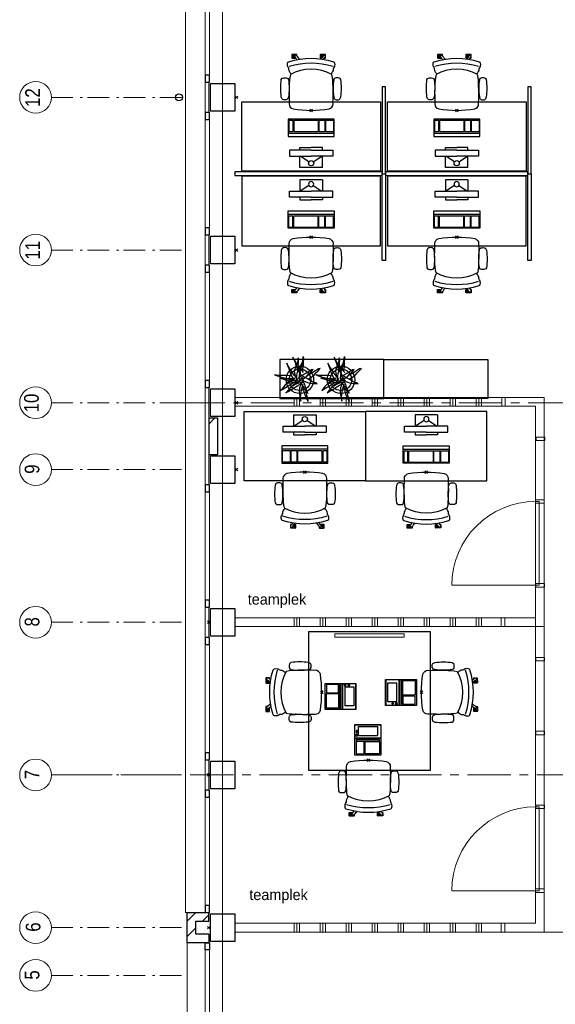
# Model space of a CAD drawing. Header units: millimetres. Extents: x 45699 to 251499, y 244 to 86446.
# Tile 91 of 240: x 170263 to 176441, y 8227 to 19575. Entities that reach past the tile are written whole.
import ezdxf

# ---------------------------------------------------------------- set-up
doc = ezdxf.new("R2010")
doc.units = ezdxf.units.MM
doc.header["$LTSCALE"] = 400
doc.header["$PDMODE"] = 3
doc.header["$PDSIZE"] = 15
doc.linetypes.add('CENTER', pattern=[2, 1.25, -0.25, 0.25, -0.25])
doc.linetypes.add('STYLE_06', pattern=[1.041641, 0.625, -0.208282, 0.069427, -0.138931])
for name, color, linetype in [('-gd', 2, 'Continuous'), ('inlay', 6, 'Continuous'), ('inr', 4, 'Continuous'), ('plant', 114, 'Continuous'), ('plat', 5, 'Continuous'), ('sona-s008_ip0', 7, 'Continuous'), ('stramien', 1, 'CENTER'), ('symbol', 1, 'Continuous'), ('timmerwerk-gd', 2, 'Continuous')]:
    doc.layers.add(name, color=color, linetype=linetype)
for name, color, linetype, lineweight in [('Binnenkozijnen', 140, 'Continuous', 15), ('Buitenkozijnen', 140, 'Continuous', 15), ('mat-baksteen', 5, 'Continuous', 25), ('mat-beton (ihwg)', 5, 'Continuous', 25), ('None', 7, 'Continuous', 9)]:
    doc.layers.add(name, color=color, linetype=linetype, lineweight=lineweight)
doc.styles.add('Arial Narrow', font='ARIALN.TTF', dxfattribs={"height": 222.25})
doc.styles.add('s100', font='stylu.ttf', dxfattribs={"height": 100})

# ---------------------------------------------------------------- blocks, each defined once
blk = doc.blocks.new('Kolom 280x320')
at = {"layer": 'mat-beton (ihwg)', "lineweight": 25}
blk.add_lwpolyline([(-300, 160), (-20, 160), (-20, -160), (-300, -160)], close=True, dxfattribs=at)
at = {"layer": 'None', "color": 92, "linetype": 'Continuous', "lineweight": 5}
blk.add_point((0, 0), dxfattribs=at)
blk = doc.blocks.new('*X1078')
at = {"layer": 'None', "lineweight": 9}
for p, q in [((-16689, -34367), (-16638, -34316)), ((-16689, -34543), (-16589, -34443))]:
    blk.add_line(p, q, dxfattribs=at)
blk = doc.blocks.new('*X1079')
at = {"layer": 'None', "lineweight": 9}
for p, q in [((-16638, -34316), (-16587, -34265)), ((-16511, -34365), (-16439, -34293))]:
    blk.add_line(p, q, dxfattribs=at)
blk = doc.blocks.new('*X1081')
at = {"layer": 'None', "lineweight": 9}
blk.add_line((-16439, -28636), (-16368, -28565), dxfattribs=at)
blk = doc.blocks.new('Gevelpui best 1410 (2D)')
at = {"layer": 'Buitenkozijnen', "lineweight": 15}
for p, q in [((-260, 0), (-260, -1410)), ((-260, 0), (-210, 0)), ((-210, 0), (-210, -1410)), ((-260, -1410), (-210, -1410))]:
    blk.add_line(p, q, dxfattribs=at)
at = {"layer": 'Buitenkozijnen', "color": 92, "lineweight": 25}
for points in [[(-260, 0), (-210, 0), (-210, -80), (-260, -80)], [(-260, -1330), (-210, -1330), (-210, -1410), (-260, -1410)]]:
    blk.add_lwpolyline(points, close=True, dxfattribs=at)
at = {"layer": 'None', "color": 43, "linetype": 'Continuous', "lineweight": 9}
blk.add_line((-410, 15), (-410, -1425), dxfattribs=at)
blk = doc.blocks.new('*U1092')
at = {"layer": 'Buitenkozijnen', "lineweight": 15}
for p, q in [((-10, 0), (-10, -1960)), ((-10, 0), (40, 0)), ((40, 0), (40, -1960)), ((-10, -1960), (40, -1960))]:
    blk.add_line(p, q, dxfattribs=at)
blk = doc.blocks.new('Gevelpui best 1960')
at = {"layer": 'Buitenkozijnen', "color": 43, "lineweight": 9}
blk.add_line((250, 0), (250, -1960), dxfattribs=at)
at = {"layer": 'Buitenkozijnen', "color": 92, "lineweight": 25}
for points in [[(-10, 0), (40, 0), (40, -80), (-10, -80)], [(-10, -1880), (40, -1880), (40, -1960), (-10, -1960)]]:
    blk.add_lwpolyline(points, close=True, dxfattribs=at)
at = {"layer": 'Buitenkozijnen'}
blk.add_blockref('*U1092', (0, 0), dxfattribs=at)
blk = doc.blocks.new('HWA')
at = {"layer": 'None', "color": 92, "linetype": 'Continuous', "lineweight": 25}
blk.add_circle((0, -74), 40, dxfattribs=at)
blk = doc.blocks.new('SONA-S008_B2')
at = {"layer": '-gd'}
blk.add_open_spline([(-253, -510), (-88, -560), (88, -560), (253, -510)], degree=3, dxfattribs=at)
for points in [[(-207, -16), (-79, 5), (80, 5), (207, -16)], [(-253, -272), (-257, -207), (-252, -139), (-253, -74)], [(-253, -74), (-253, -52), (-233, -20), (-207, -16)], [(207, -16), (233, -20), (253, -52), (253, -74)], [(253, -74), (252, -139), (257, -207), (253, -272)], [(-343, -154), (-353, -221), (-352, -288), (-343, -355)], [(-325, -126), (-337, -132), (-340, -141), (-343, -154)], [(-278, -126), (-288, -121), (-315, -121), (-325, -126)], [(-261, -154), (-263, -141), (-266, -132), (-278, -126)], [(-261, -355), (-252, -288), (-250, -221), (-261, -154)], [(261, -355), (252, -288), (250, -221), (261, -154)], [(261, -154), (263, -141), (266, -132), (278, -126)], [(278, -126), (288, -121), (315, -121), (325, -126)], [(325, -126), (337, -132), (340, -141), (343, -154)], [(343, -154), (353, -221), (352, -288), (343, -355)], [(-251, -332), (-253, -332), (-255, -331), (-258, -330)], [(-255, -304), (-254, -304), (-253, -305), (-252, -305)], [(-239, -412), (-253, -366), (-250, -319), (-253, -272)], [(253, -272), (250, -319), (253, -366), (239, -412)], [(257, -323), (255, -324), (253, -324), (251, -325)], [(252, -298), (253, -297), (254, -297), (255, -297)], [(-343, -355), (-341, -363), (-334, -370), (-326, -372)], [(-326, -372), (-310, -376), (-293, -376), (-277, -372)], [(-277, -372), (-270, -370), (-262, -363), (-261, -355)], [(-227, -418), (-247, -437), (-256, -455), (-256, -474)], [(239, -412), (95, -494), (-95, -494), (-239, -412)], [(256, -474), (256, -455), (247, -437), (227, -418)], [(277, -372), (270, -370), (262, -363), (261, -355)], [(326, -372), (310, -376), (293, -376), (277, -372)], [(343, -355), (341, -363), (334, -370), (326, -372)], [(-272, -515), (-274, -534), (-274, -556), (-259, -560)], [(-256, -474), (-255, -489), (-270, -500), (-272, -515)], [(-259, -560), (-77, -614), (79, -614), (259, -560)], [(272, -515), (270, -500), (255, -489), (256, -474)], [(259, -560), (274, -556), (274, -534), (272, -515)], [(-222, -607), (-222, -605), (-221, -603), (-219, -603)], [(-222, -615), (-222, -615), (-222, -607), (-222, -607)], [(-219, -615), (-219, -615), (-222, -615), (-222, -615)], [(-222, -630), (-222, -630), (-222, -618), (-222, -618)], [(-222, -618), (-222, -618), (-199, -618), (-199, -618)], [(-199, -630), (-199, -630), (-222, -630), (-222, -630)], [(-222, -641), (-222, -641), (-222, -633), (-222, -633)], [(-222, -633), (-222, -633), (-219, -633), (-219, -633)], [(-219, -645), (-221, -645), (-222, -643), (-222, -641)], [(-219, -603), (-219, -603), (-192, -603), (-177, -603)], [(-199, -615), (-199, -615), (-219, -615), (-219, -615)], [(-219, -633), (-219, -633), (-199, -633), (-199, -633)], [(-167, -645), (-167, -645), (-219, -645), (-219, -645)], [(-199, -618), (-199, -618), (-199, -615), (-199, -615)], [(-199, -615), (-199, -615), (-187, -615), (-187, -615)], [(-199, -618), (-199, -618), (-189, -618), (-187, -618)], [(-199, -633), (-199, -633), (-199, -630), (-199, -630)], [(-199, -630), (-199, -630), (-187, -630), (-187, -630)], [(-199, -633), (-199, -633), (-187, -633), (-187, -633)], [(-183, -633), (-188, -629), (-190, -621), (-186, -615)], [(-185, -615), (-186, -615), (-187, -615), (-187, -615)], [(-187, -615), (-187, -615), (-187, -616), (-187, -617)], [(-186, -630), (-186, -630), (-187, -630), (-187, -630)], [(-187, -630), (-187, -630), (-187, -633), (-187, -633)], [(-187, -633), (-187, -633), (-185, -633), (-183, -633)], [(-186, -615), (-186, -615), (-176, -603), (-163, -584)], [(-165, -630), (-169, -636), (-177, -638), (-183, -633)], [(-183, -633), (-183, -633), (-183, -633), (-183, -633)], [(-167, -633), (-167, -633), (-166, -633), (-166, -633)], [(-163, -641), (-163, -643), (-165, -645), (-167, -645)], [(-166, -633), (-166, -633), (-163, -633), (-163, -633)], [(-135, -589), (-152, -614), (-165, -630), (-165, -630)], [(-163, -630), (-163, -630), (-163, -630), (-164, -630)], [(-163, -628), (-163, -629), (-163, -630), (-163, -630)], [(-163, -633), (-163, -633), (-163, -641), (-163, -641)], [(106, -607), (106, -605), (108, -603), (110, -603)], [(106, -615), (106, -615), (106, -607), (106, -607)], [(110, -615), (110, -615), (106, -615), (106, -615)], [(106, -630), (106, -630), (106, -618), (106, -618)], [(106, -618), (106, -618), (130, -618), (130, -618)], [(130, -630), (130, -630), (106, -630), (106, -630)], [(106, -641), (106, -641), (106, -633), (106, -633)], [(106, -633), (106, -633), (110, -633), (110, -633)], [(110, -645), (108, -645), (106, -643), (106, -641)], [(110, -603), (110, -603), (116, -603), (123, -603)], [(130, -615), (130, -615), (110, -615), (110, -615)], [(110, -633), (110, -633), (130, -633), (130, -633)], [(162, -644), (162, -644), (110, -645), (110, -645)], [(143, -630), (143, -630), (132, -615), (115, -592)], [(130, -618), (130, -618), (130, -615), (130, -615)], [(130, -615), (130, -615), (131, -615), (132, -615)], [(130, -618), (130, -618), (132, -618), (134, -618)], [(130, -633), (130, -633), (130, -630), (130, -630)], [(130, -630), (130, -630), (142, -630), (142, -630)], [(130, -633), (130, -633), (142, -633), (142, -633)], [(143, -630), (142, -630), (142, -630), (142, -630)], [(142, -630), (142, -630), (142, -633), (142, -633)], [(142, -633), (142, -633), (143, -633), (145, -633)], [(161, -633), (155, -637), (147, -636), (143, -630)], [(144, -587), (156, -604), (164, -615), (164, -615)], [(155, -603), (159, -603), (162, -603), (162, -603)], [(164, -615), (168, -621), (167, -629), (161, -633)], [(161, -633), (161, -633), (161, -633), (161, -633)], [(162, -603), (164, -603), (166, -605), (166, -607)], [(162, -633), (162, -633), (162, -633), (162, -633)], [(162, -633), (162, -633), (166, -633), (166, -633)], [(166, -641), (166, -643), (164, -644), (162, -644)], [(166, -615), (166, -615), (165, -615), (164, -615)], [(166, -630), (166, -630), (165, -630), (164, -630)], [(165, -618), (166, -618), (166, -618), (166, -618)], [(166, -607), (166, -607), (166, -615), (166, -615)], [(166, -618), (166, -618), (166, -619), (166, -620)], [(166, -626), (166, -628), (166, -630), (166, -630)], [(166, -633), (166, -633), (166, -641), (166, -641)]]:
    blk.add_open_spline(points, degree=3)
at = {"layer": 'sona-s008_ip0'}
blk.add_point((0, 0), dxfattribs=at)
blk = doc.blocks.new('SYMB-CMP4_B2')
for p, q in [((-130, 558), (130, 558)), ((-130, 558), (-130, 428)), ((-25, 492), (-125, 428)), ((25, 492), (125, 428)), ((130, 558), (130, 428)), ((-250, 358), (-250, 428)), ((-250, 428), (0, 428)), ((0, 358), (-250, 358)), ((-130, 358), (-130, 328)), ((250, 428), (0, 428)), ((0, 358), (250, 358)), ((130, 358), (130, 328)), ((250, 358), (250, 428)), ((-130, 328), (0, 328)), ((130, 328), (0, 328)), ((265, 200), (-265, 200)), ((-265, 200), (-265, 0)), ((265, 163), (-265, 163)), ((-167, 142), (-260, 142)), ((-260, 13), (-260, 142)), ((-167, 13), (-167, 142)), ((-88, 142), (-159, 142)), ((-159, 13), (-159, 142)), ((-88, 13), (-88, 142)), ((200, 142), (-82, 142)), ((-82, 13), (-82, 142)), ((200, 13), (200, 142)), ((255, 142), (212, 142)), ((212, 13), (212, 142)), ((255, 13), (255, 142)), ((265, 0), (265, 200)), ((-265, 0), (265, 0)), ((-167, 13), (-260, 13)), ((-88, 13), (-159, 13)), ((200, 13), (-82, 13)), ((255, 13), (212, 13))]:
    blk.add_line(p, q)
blk.add_circle((0, 508), 30)
blk = doc.blocks.new('symb-LPTP_b2')
for p, q in [((150, 0), (-150, 0)), ((-150, 0), (-150, -155)), ((150, -155), (150, 0)), ((150, -5), (-150, -5)), ((-110, -25), (-110, -129)), ((110, -25), (-110, -25)), ((110, -129), (110, -25)), ((150, -155), (-150, -155)), ((150, -160), (-150, -160)), ((-150, -160), (-150, -355)), ((110, -129), (-110, -129)), ((150, -355), (150, -160)), ((-150, -355), (150, -355))]:
    blk.add_line(p, q)
for points in [[(126, -70), (134, -70), (134, -92), (126, -92)], [(128, -72), (132, -72), (132, -90), (128, -90)], [(-135, -175), (135, -175), (135, -189), (-135, -189)], [(32, -199), (-135, -199), (-135, -340), (32, -340)], [(42, -199), (135, -199), (135, -340), (42, -340)]]:
    blk.add_lwpolyline(points, close=True)
for points in [[(-130, -158, 10, 10, 0), (-111, -158, 10, 10, 0)], [(130, -158, 10, 10, 0), (111, -158, 10, 10, 0)]]:
    blk.add_lwpolyline(points, format="xyseb")
for radius in [12.6, 7.57]:
    blk.add_circle((130, -124), radius)
blk = doc.blocks.new('hangende bloembak')
at = {"linetype": 'Continuous'}
blk.add_point((26, 5), dxfattribs=at)
at = {"layer": 'plant'}
for points in [[(28, 141), (25, 199), (18, 272), (8, 354), (3, 421), (-3, 478), (2, 527), (-10, 450), (-27, 369), (-45, 279), (-63, 202), (-62, 118), (-37, 54), (-35, 34)], [(28, 141), (25, 199), (18, 272), (8, 354), (3, 421), (-3, 478), (2, 527), (-10, 450), (-27, 369), (-45, 279), (-63, 202), (-62, 118), (-37, 54), (-35, 34)], [(92, 281), (90, 340), (82, 413), (72, 495), (67, 561), (61, 618), (66, 668), (54, 591), (37, 509), (19, 420), (2, 343), (3, 258), (27, 194), (29, 174)], [(92, 281), (90, 340), (82, 413), (72, 495), (67, 561), (61, 618), (66, 668), (54, 591), (37, 509), (19, 420), (2, 343), (3, 258), (27, 194), (29, 174)], [(5, -2), (-24, 47), (-81, 105), (-119, 156), (-191, 216), (-243, 248), (-309, 282), (-355, 318), (-313, 268), (-175, 98), (-128, 41), (-82, -19), (-56, -50), (-36, -52), (-19, -76), (-47, -13), (-79, 49), (-114, 111), (-149, 165), (-125, 131), (-69, 79), (13, -9)], [(46, 142), (17, 191), (-40, 249), (-78, 301), (-150, 361), (-202, 393), (-268, 427), (-314, 462), (-272, 413), (-134, 243), (-87, 186), (-41, 125), (-15, 94), (5, 93), (22, 68), (-6, 132), (-38, 194), (-73, 256), (-108, 310), (-84, 276), (-28, 224), (54, 135)], [(44, 74), (79, 112), (118, 155), (178, 215), (229, 256), (273, 296), (316, 332), (346, 357), (403, 397), (333, 360), (276, 327), (196, 293), (136, 259), (69, 215), (24, 181), (4, 161)], [(220, -65), (255, -28), (294, 16), (354, 76), (405, 117), (449, 157), (492, 193), (521, 218), (579, 258), (509, 221), (452, 188), (372, 154), (311, 120), (245, 76), (200, 42), (180, 22)], [(220, -65), (255, -28), (294, 16), (354, 76), (405, 117), (449, 157), (492, 193), (521, 218), (579, 258), (509, 221), (452, 188), (372, 154), (311, 120), (245, 76), (200, 42), (180, 22)], [(-6, 68), (42, 87), (111, 99), (175, 95), (279, 80), (350, 54), (399, 35), (443, 7), (481, -4), (416, 7), (329, 17), (227, 33), (135, 37), (68, 28), (-1, 15)], [(-6, 68), (42, 87), (111, 99), (175, 95), (279, 80), (350, 54), (399, 35), (443, 7), (481, -4), (416, 7), (329, 17), (227, 33), (135, 37), (68, 28), (-1, 15)], [(29, -36), (79, -98), (143, -160), (204, -202), (268, -250), (330, -299), (318, -254), (256, -185), (194, -109), (138, -34), (92, 18), (61, 43)], [(29, -36), (79, -98), (143, -160), (204, -202), (268, -250), (330, -299), (318, -254), (256, -185), (194, -109), (138, -34), (92, 18), (61, 43)], [(61, 105), (106, 127), (227, 169), (289, 166), (340, 142), (404, 137), (458, 120), (516, 119), (576, 124), (520, 114), (443, 110), (374, 102), (313, 99), (272, 102), (218, 93)], [(113, -23), (157, -1), (279, 41), (340, 38), (391, 15), (455, 9), (510, -8), (568, -9), (627, -4), (571, -13), (494, -18), (425, -25), (364, -29), (323, -25), (270, -35)], [(113, -23), (157, -1), (279, 41), (340, 38), (391, 15), (455, 9), (510, -8), (568, -9), (627, -4), (571, -13), (494, -18), (425, -25), (364, -29), (323, -25), (270, -35)], [(-32, -47), (-106, -28), (-185, -8), (-273, -12), (-347, -30), (-412, -50), (-473, -72), (-516, -87), (-435, -70), (-335, -67), (-235, -69), (-139, -82), (-74, -96)], [(-32, -47), (-106, -28), (-185, -8), (-273, -12), (-347, -30), (-412, -50), (-473, -72), (-516, -87), (-435, -70), (-335, -67), (-235, -69), (-139, -82), (-74, -96)], [(-154, -96), (-203, -112), (-261, -135), (-322, -159), (-375, -190), (-424, -221), (-459, -247), (-499, -281), (-437, -261), (-348, -221), (-271, -197), (-223, -182), (-184, -170)], [(-30, -27), (-87, -62), (-124, -94), (-164, -136), (-218, -179), (-241, -201), (-293, -245), (-218, -201), (-143, -164), (-64, -122), (-9, -84), (30, -62), (73, -40), (97, -35), (56, -54), (10, -94), (1, -131), (-17, -198), (-27, -260), (-26, -337), (-20, -394), (-20, -446), (-4, -400), (18, -316), (50, -248), (78, -169), (107, -94), (127, -46), (120, -12)], [(79, -214), (130, -277), (193, -339), (254, -381), (318, -428), (381, -478), (368, -433), (307, -364), (244, -288), (189, -213), (143, -161), (112, -136)]]:
    blk.add_lwpolyline(points, dxfattribs=at)
at = {"layer": 'timmerwerk-gd', "linetype": 'Continuous'}
for radius in [353, 277]:
    blk.add_circle((26, 5), radius, dxfattribs=at)

msp = doc.modelspace()

# ---------------------------------------------------------------- linework, layer by layer
at = {"linetype": 'Continuous', "lineweight": 0, "flags": 128}
msp.add_lwpolyline([(185614, 36440), (178149, 36440), (178149, 36180), (172604, 36180), (172604, 1380), (178024, 1380), (178024, 6905), (180484, 6905), (180484, 9160), (185904, 9160), (185904, 36440), (185614, 36440)], dxfattribs=at)
at = {"layer": 'Binnenkozijnen', "color": 43, "linetype": 'Continuous', "lineweight": 9, "flags": 128}
msp.add_lwpolyline([(172194, 37865), (172174, 37865), (172174, 9285), (172194, 9285)], dxfattribs=at)
at = {"layer": 'Buitenkozijnen', "lineweight": 15}
for points in [[(172404, 18855), (172444, 18855), (172444, 18505), (172404, 18505)], [(172404, 17095), (172444, 17095), (172444, 16745), (172404, 16745)], [(172404, 15335), (172444, 15335), (172444, 14215), (172404, 14215)], [(172404, 12805), (172444, 12805), (172444, 12455), (172404, 12455)], [(172404, 11045), (172444, 11045), (172444, 10695), (172404, 10695)]]:
    msp.add_lwpolyline(points, close=True, dxfattribs=at)
at = {"layer": 'inlay', "lineweight": 0}
msp.add_line((176314, 9060), (180284, 9060), dxfattribs=at)
msp.add_lwpolyline([(174697, 12497), (173897, 12497), (173897, 12457), (174697, 12457)], close=True, dxfattribs=at)
at = {"layer": 'inr'}
for points in [[(174444, 18800), (174444, 17800), (174484, 17800), (174484, 18800)], [(176124, 18800), (176124, 17800), (176164, 17800), (176164, 18800)], [(174424, 17830), (172824, 17830), (172824, 18630), (174424, 18630)], [(176104, 17830), (174504, 17830), (174504, 18630), (176104, 18630)], [(172744, 17780), (174444, 17780), (174444, 17820), (172744, 17820)], [(174484, 17780), (176124, 17780), (176124, 17820), (174484, 17820)], [(174424, 17770), (172824, 17770), (172824, 16970), (174424, 16970)], [(174444, 16800), (174444, 17800), (174484, 17800), (174484, 16800)], [(176104, 17770), (174504, 17770), (174504, 16970), (176104, 16970)], [(176124, 16800), (176124, 17800), (176164, 17800), (176164, 16800)], [(173264, 15210), (174464, 15210), (174464, 15660), (173264, 15660)], [(175664, 15210), (174464, 15210), (174464, 15660), (175664, 15660)], [(172853, 15061), (174253, 15061), (174253, 14261), (172853, 14261)], [(175653, 15061), (174253, 15061), (174253, 14261), (175653, 14261)], [(174997, 12523), (174997, 10923), (173597, 10923), (173597, 12523)]]:
    msp.add_lwpolyline(points, close=True, dxfattribs=at)
at = {"layer": 'mat-baksteen', "lineweight": 25}
for p, q in [((172444, 14985), (172444, 14565)), ((172444, 14985), (172544, 14985)), ((172544, 14985), (172544, 14565)), ((172444, 14565), (172544, 14565)), ((172194, 8935), (172194, 9285)), ((172194, 9285), (172444, 9285)), ((172444, 9185), (172444, 9285)), ((172294, 9035), (172294, 9185)), ((172294, 9185), (172444, 9185)), ((172444, 9035), (172294, 9035)), ((172444, 9035), (172444, 8935)), ((172444, 8935), (172194, 8935))]:
    msp.add_line(p, q, dxfattribs=at)
at = {"layer": 'None', "color": 7, "linetype": 'STYLE_06', "lineweight": 9}
for p, q in [((170628, 18680), (172128, 18680)), ((170628, 16920), (172128, 16920)), ((170628, 15160), (172128, 15160)), ((170628, 14390), (172128, 14390)), ((170628, 12630), (172128, 12630)), ((170628, 10870), (172128, 10870)), ((170628, 9110), (172128, 9110)), ((170628, 8560), (172128, 8560))]:
    msp.add_line(p, q, dxfattribs=at)
at = {"layer": 'None', "color": 43, "linetype": 'Continuous', "lineweight": 9}
for centre in [(170446, 18680), (170446, 16920), (170446, 15160), (170446, 14390), (170446, 12630), (170446, 10870), (170446, 9110), (170446, 8560)]:
    msp.add_circle(centre, 183, dxfattribs=at)
at = {"layer": 'plat', "lineweight": 0}
for p, q in [((172750, 15219), (175824, 15219)), ((173430, 15119), (173430, 15219)), ((173460, 15119), (173460, 15219)), ((173490, 15119), (173490, 15219)), ((173730, 15119), (173730, 15219)), ((173760, 15119), (173760, 15219)), ((173790, 15119), (173790, 15219)), ((174030, 15119), (174030, 15219)), ((174060, 15119), (174060, 15219)), ((174090, 15119), (174090, 15219)), ((174330, 15119), (174330, 15219)), ((174360, 15119), (174360, 15219)), ((174390, 15119), (174390, 15219)), ((174630, 15119), (174630, 15219)), ((174660, 15119), (174660, 15219)), ((174690, 15119), (174690, 15219)), ((174930, 15119), (174930, 15219)), ((174960, 15119), (174960, 15219)), ((174990, 15119), (174990, 15219)), ((175230, 15119), (175230, 15219)), ((175260, 15119), (175260, 15219)), ((175290, 15119), (175290, 15219)), ((175530, 15119), (175530, 15219)), ((175560, 15119), (175560, 15219)), ((175590, 15119), (175590, 15219)), ((176314, 15219), (175811, 15219)), ((175824, 15119), (175824, 15219)), ((176314, 9060), (176314, 15219)), ((176314, 9060), (176314, 15210)), ((172750, 15119), (175824, 15119)), ((176214, 15119), (175811, 15119)), ((176214, 9160), (176214, 15119)), ((176214, 12680), (176214, 15110)), ((175251, 13056), (176214, 13056)), ((175818, 12680), (172744, 12680)), ((173430, 12580), (173430, 12680)), ((173460, 12580), (173460, 12680)), ((173490, 12580), (173490, 12680)), ((173730, 12580), (173730, 12680)), ((173760, 12580), (173760, 12680)), ((173790, 12580), (173790, 12680)), ((174030, 12580), (174030, 12680)), ((174060, 12580), (174060, 12680)), ((174090, 12580), (174090, 12680)), ((174330, 12580), (174330, 12680)), ((174360, 12580), (174360, 12680)), ((174390, 12580), (174390, 12680)), ((174630, 12580), (174630, 12680)), ((174660, 12580), (174660, 12680)), ((174690, 12580), (174690, 12680)), ((174930, 12580), (174930, 12680)), ((174960, 12580), (174960, 12680)), ((174990, 12580), (174990, 12680)), ((175230, 12580), (175230, 12680)), ((175260, 12580), (175260, 12680)), ((175290, 12580), (175290, 12680)), ((175530, 12580), (175530, 12680)), ((175560, 12580), (175560, 12680)), ((175590, 12580), (175590, 12680)), ((175724, 12680), (176214, 12680)), ((175818, 12680), (175818, 12580)), ((176004, 12680), (176214, 12680)), ((175818, 12580), (172744, 12580)), ((175724, 12580), (176314, 12580)), ((176004, 12580), (176214, 12580)), ((176214, 9160), (176214, 12580)), ((175251, 9536), (176214, 9536)), ((175818, 9160), (172744, 9160)), ((173430, 9060), (173430, 9160)), ((173460, 9060), (173460, 9160)), ((173490, 9060), (173490, 9160)), ((173730, 9060), (173730, 9160)), ((173760, 9060), (173760, 9160)), ((173790, 9060), (173790, 9160)), ((174030, 9060), (174030, 9160)), ((174060, 9060), (174060, 9160)), ((174090, 9060), (174090, 9160)), ((174330, 9060), (174330, 9160)), ((174360, 9060), (174360, 9160)), ((174390, 9060), (174390, 9160)), ((174630, 9060), (174630, 9160)), ((174660, 9060), (174660, 9160)), ((174690, 9060), (174690, 9160)), ((174930, 9060), (174930, 9160)), ((174960, 9060), (174960, 9160)), ((174990, 9060), (174990, 9160)), ((175230, 9060), (175230, 9160)), ((175260, 9060), (175260, 9160)), ((175290, 9060), (175290, 9160)), ((175530, 9060), (175530, 9160)), ((175560, 9060), (175560, 9160)), ((175590, 9060), (175590, 9160)), ((175724, 9160), (176214, 9160)), ((175818, 9160), (175818, 9060)), ((176004, 9160), (176214, 9160)), ((175818, 9060), (172744, 9060)), ((175724, 9060), (176314, 9060)), ((176004, 9060), (176314, 9060))]:
    msp.add_line(p, q, dxfattribs=at)
for points in [[(175824, 15219), (175824, 15119), (175864, 15119), (175864, 15219)], [(176220, 14763), (176320, 14763), (176320, 14723), (176220, 14723)], [(176214, 14042), (176214, 14002), (176314, 14002), (176314, 14042)], [(176214, 14022), (176214, 13056), (176254, 13056), (176254, 14022)], [(176214, 13076), (176214, 13036), (176314, 13036), (176314, 13076)], [(176215, 13075), (176315, 13075), (176315, 13035), (176215, 13035)], [(175818, 12580), (175818, 12680), (175858, 12680), (175858, 12580)], [(176215, 12224), (176315, 12224), (176315, 12184), (176215, 12184)], [(176215, 11373), (176315, 11373), (176315, 11333), (176215, 11333)], [(176214, 10522), (176214, 10482), (176314, 10482), (176314, 10522)], [(176214, 10502), (176214, 9536), (176254, 9536), (176254, 10502)], [(176215, 10522), (176315, 10522), (176315, 10482), (176215, 10482)], [(176214, 9556), (176214, 9516), (176314, 9516), (176314, 9556)], [(176214, 9556), (176314, 9556), (176314, 9516), (176214, 9516)], [(175818, 9060), (175818, 9160), (175858, 9160), (175858, 9060)]]:
    msp.add_lwpolyline(points, close=True, dxfattribs=at)
for centre in [(176214, 13056), (176214, 9536)]:
    msp.add_arc(centre, 966, 90, 180, dxfattribs=at)
at = {"layer": 'stramien', "lineweight": 0}
for p, q in [((172128, 15160), (187232, 15160)), ((170628, 10870), (187232, 10870))]:
    msp.add_line(p, q, dxfattribs=at)

# ---------------------------------------------------------------- block references
at = {"layer": 'Binnenkozijnen', "color": 7, "rotation": 180}
msp.add_blockref('Gevelpui best 1960', (172444, 6975), dxfattribs=at)
at = {"layer": 'Buitenkozijnen', "color": 7, "xscale": -1}
for p in [(172194, 20265), (172194, 18505), (172194, 16745), (172194, 14215), (172194, 12455), (172194, 10695)]:
    msp.add_blockref('Gevelpui best 1410 (2D)', p, dxfattribs=at)
at = {"layer": 'inlay', "lineweight": 0, "xscale": 0.448, "yscale": 0.448, "zscale": 0.448, "rotation": 82.44179659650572}
for p in [(173496, 15413), (173970, 15413)]:
    msp.add_blockref('hangende bloembak', p, dxfattribs=at)
at = {"layer": 'inr', "xscale": -1}
for name, p, rotation in [('SONA-S008_B2', (173624, 18530), 180), ('SONA-S008_B2', (175304, 18530), 180), ('SONA-S008_B2', (173747, 11823), 270), ('symb-LPTP_b2', (174141, 11776), 270), ('symb-LPTP_b2', (174484, 11822), 90)]:
    msp.add_blockref(name, p, dxfattribs=dict(at, rotation=rotation))
at = {"layer": 'inr'}
for p in [(173624, 17070), (175304, 17070), (174953, 14361), (174285, 11041)]:
    msp.add_blockref('SONA-S008_B2', p, dxfattribs=at)
at = {"layer": 'inr', "xscale": -1}
for name, p in [('SONA-S008_B2', (173553, 14361)), ('symb-LPTP_b2', (174280, 11453))]:
    msp.add_blockref(name, p, dxfattribs=at)
at = {"layer": 'inr', "rotation": 90}
msp.add_blockref('SONA-S008_B2', (174897, 11823), dxfattribs=at)
at = {"layer": 'mat-baksteen'}
for name in ['*X1081', '*X1078', '*X1079']:
    msp.add_blockref(name, (188883, 43550), dxfattribs=at)
at = {"layer": 'mat-beton (ihwg)', "color": 7, "rotation": 180}
for p in [(172444, 12630), (172444, 10870), (172444, 9110)]:
    msp.add_blockref('Kolom 280x320', p, dxfattribs=at)
at = {"layer": 'None', "color": 7}
for p in [(172764, 18680), (172764, 16920), (172764, 15160), (172764, 14390), (172764, 14390)]:
    msp.add_blockref('Kolom 280x320', p, dxfattribs=at)
at = {"layer": 'None', "color": 7, "rotation": 270}
msp.add_blockref('HWA', (172174, 18680), dxfattribs=at)
at = {"layer": 'symbol', "rotation": 180}
for p in [(173624, 18429), (175304, 18429)]:
    msp.add_blockref('SYMB-CMP4_B2', p, dxfattribs=at)
at = {"layer": 'symbol', "xscale": -1}
for p in [(173624, 17171), (175304, 17171), (174953, 14463)]:
    msp.add_blockref('SYMB-CMP4_B2', p, dxfattribs=at)
at = {"layer": 'symbol'}
msp.add_blockref('SYMB-CMP4_B2', (173553, 14463), dxfattribs=at)

# ---------------------------------------------------------------- texts
at = {"layer": 'None', "color": 8, "attachment_point": 1, "rotation": 90, "style": 'Arial Narrow'}
for s, insert, char_height in [('12', (170327, 18569), 169.3), ('11', (170327, 16809), 169.3), ('10', (170314, 15049), 169.3), ('9', (170321, 14341), 169), ('8', (170321, 12581), 169), ('7', (170321, 10821), 169), ('6', (170333, 9063), 169), ('5', (170321, 8511), 169)]:
    msp.add_mtext(s, dxfattribs=dict(at, insert=insert, char_height=char_height))
at = {"layer": 'plat', "style": 's100'}
for p in [(172894, 12833), (172912, 9428)]:
    msp.add_text('teamplek', height=124.2, dxfattribs=at).set_placement(p)

doc.saveas('drawing.dxf')
